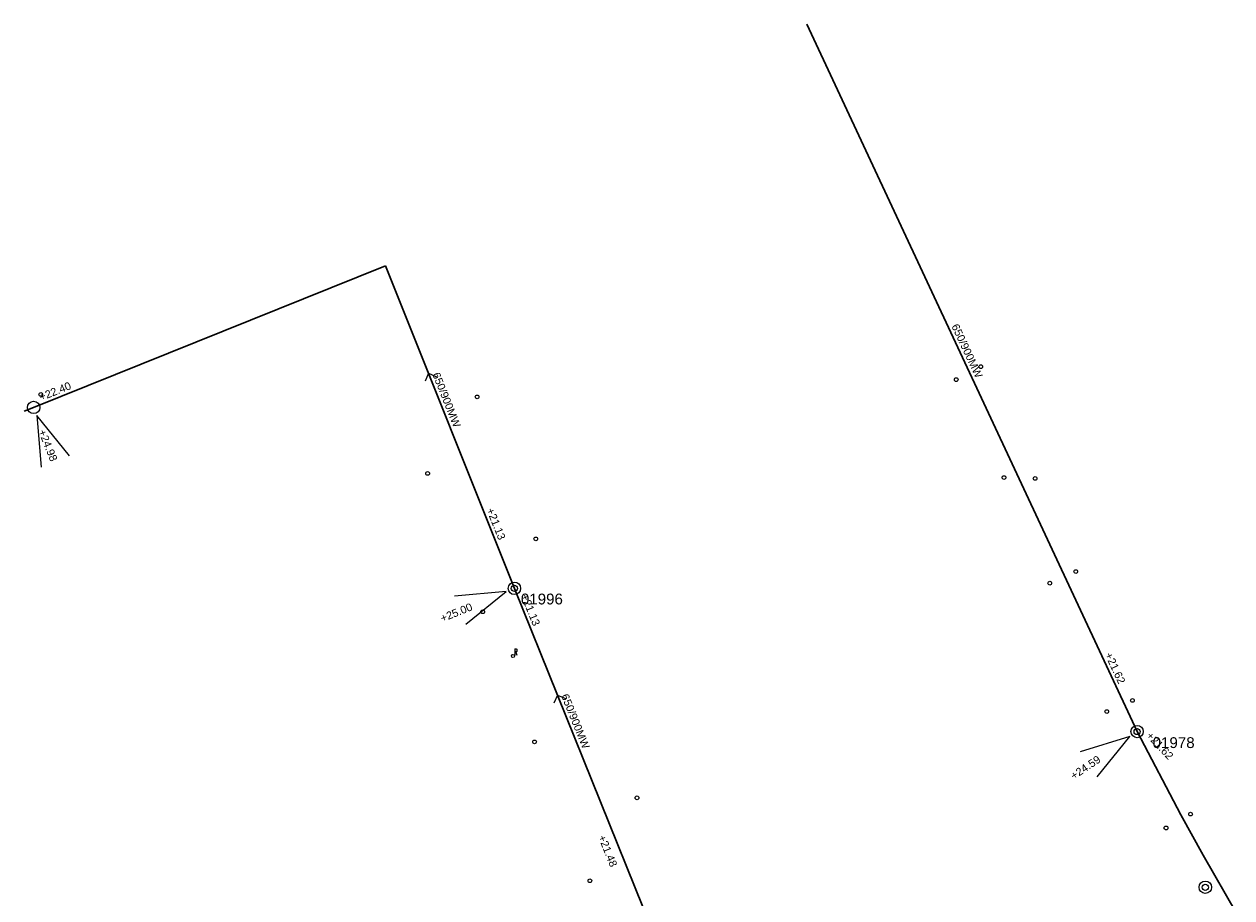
# Model space of a CAD drawing. Header units: metres. Extents: x 196788 to 198093, y 354523 to 355933.
# Tile 20 of 35: x 196788 to 196983, y 355792 to 355933. Entities that reach past the tile are written whole.
import ezdxf
from ezdxf.enums import TextEntityAlignment as Align

# ---------------------------------------------------------------- set-up
doc = ezdxf.new("R2010")
doc.units = ezdxf.units.M
for name, color, linetype, lineweight in [('AFSTROOM', 2, 'Continuous', 0), ('BOB', 7, 'Continuous', 0), ('CODE', 1, 'Continuous', 0), ('DIAM', 7, 'Continuous', 0), ('GMGIS_STRENGEN', 3, 'Continuous', 30), ('inspectie-riool put', 2, 'Continuous', 0), ('kolk', 2, 'Continuous', 0), ('MVD', 5, 'Continuous', 0), ('PUT', 1, 'Continuous', 0), ('rioolputje', 7, 'Continuous', 0)]:
    doc.layers.add(name, color=color, linetype=linetype, lineweight=lineweight)
doc.styles.get("Standard").update_dxf_attribs({"font": 'arial.ttf'})
doc.styles.add('Style-simplex', font='simplex.shx')

# ---------------------------------------------------------------- blocks, each defined once
blk = doc.blocks.new('S360')
at = {"layer": 'inspectie-riool put', "color": 7, "linetype": 'Continuous', "lineweight": 0}
blk.add_circle((0, 0), 0.5, dxfattribs=at)
blk = doc.blocks.new('S590')
at = {"layer": 'rioolputje', "color": 7, "linetype": 'Continuous', "lineweight": 0}
blk.add_circle((0, 0), 0.263, dxfattribs=at)
at = {"layer": 'rioolputje', "color": 7, "linetype": 'Continuous', "lineweight": 0, "style": 'Style-simplex', "width": 0.428571}
blk.add_text('R', height=1.05, dxfattribs=at).set_placement((0.47, 0.64), align=Align.MIDDLE_CENTER)
blk = doc.blocks.new('AFSTROOM')
at = {"layer": 'AFSTROOM', "linetype": 'Continuous'}
for q in [(1, 1), (1, -1)]:
    blk.add_line((0, 0), q, dxfattribs=at)
blk = doc.blocks.new('S340')
at = {"layer": 'kolk', "color": 7, "linetype": 'Continuous', "lineweight": 0}
blk.add_circle((0, 0), 0.3, dxfattribs=at)

msp = doc.modelspace()

# ---------------------------------------------------------------- linework, layer by layer
at = {"layer": 'GMGIS_STRENGEN', "linetype": 'Continuous', "flags": 128}
for points in [[(196967.66, 355818.6), (196914.23, 355933.12)], [(196789.11, 355871.07), (196846.04, 355894.02)], [(196866.9, 355841.78), (196846.04, 355894.02)], [(196787.57, 355870.46), (196789.11, 355871.07)], [(196887.79, 355789.96), (196866.9, 355841.78)]]:
    msp.add_lwpolyline(points, dxfattribs=at)
at = {"layer": 'GMGIS_STRENGEN', "flags": 128}
msp.add_lwpolyline([(196967.66, 355818.6), (196974.75, 355805.14), (196978.34, 355798.57), (196983.8, 355789.08), (196987.53, 355783.08), (196989.42, 355780.21), (196992.31, 355776.08), (196996.25, 355770.94), (196998.26, 355768.55), (197001.34, 355765.2), (197004.49, 355762.17), (197006.1, 355760.78), (197009.02, 355758.52), (197010.5, 355757.51), (197012.77, 355756.13), (197016.24, 355754.4), (197018.62, 355753.48), (197019.83, 355753.1), (197021.66, 355752.62), (197024.16, 355752.17), (197025.42, 355752.02), (197027.35, 355751.9), (197030.29, 355751.97)], dxfattribs=at)
at = {"layer": 'MVD', "linetype": 'Continuous'}
for p, q in [((196794.89, 355863.21), (196789.63, 355869.76)), ((196789.63, 355869.76), (196790.33, 355861.39)), ((196865.59, 355841.25), (196857.22, 355840.54)), ((196859.05, 355835.98), (196865.59, 355841.25)), ((196966.49, 355817.81), (196958.46, 355815.33)), ((196961.22, 355811.27), (196966.49, 355817.81))]:
    msp.add_line(p, q, dxfattribs=at)
at = {"layer": 'PUT', "linetype": 'Continuous'}
for centre in [(196789.11, 355871.07), (196866.9, 355841.78), (196967.66, 355818.6), (196978.7, 355793.39)]:
    msp.add_circle(centre, 1, dxfattribs=at)

# ---------------------------------------------------------------- block references
at = {"layer": 'AFSTROOM'}
for p, rotation in [((196853, 355876.6), 291.8), ((196873.86, 355824.5), 292)]:
    msp.add_blockref('AFSTROOM', p, dxfattribs=dict(at, rotation=rotation))
at = {"layer": 'inspectie-riool put', "color": 7, "linetype": 'Continuous', "lineweight": 0}
for p in [(196866.9, 355841.78), (196967.66, 355818.6), (196978.7, 355793.39)]:
    msp.add_blockref('S360', p, dxfattribs=at)
at = {"layer": 'kolk', "color": 7, "linetype": 'Continuous', "lineweight": 0}
for p in [(196942.37, 355877.67), (196938.39, 355875.57), (196790.26, 355873.18), (196860.86, 355872.78), (196852.86, 355860.39), (196946.12, 355859.72), (196951.16, 355859.57), (196870.36, 355849.78), (196957.74, 355844.5), (196953.53, 355842.62), (196861.77, 355837.99), (196966.91, 355823.64), (196962.75, 355821.84), (196870.16, 355816.92), (196886.74, 355807.87), (196976.31, 355805.23), (196972.34, 355802.99), (196879.11, 355794.45)]:
    msp.add_blockref('S340', p, dxfattribs=at)
at = {"layer": 'rioolputje', "color": 7, "linetype": 'Continuous', "lineweight": 0}
msp.add_blockref('S590', (196866.67, 355830.83), dxfattribs=at)

# ---------------------------------------------------------------- texts
at = {"layer": 'BOB'}
for s, rotation, p in [('+22.40', 22, (196790.31, 355872.09)), ('+21.13', 291.8, (196862.36, 355854.5)), ('+21.13', 292, (196867.93, 355840.57)), ('+21.62', 295, (196962.41, 355831.05)), ('+21.62', 313.2, (196969.05, 355817.85)), ('+21.48', 292, (196880.42, 355801.54))]:
    msp.add_text(s, height=1.25, rotation=rotation, dxfattribs=at).set_placement(p)
at = {"layer": 'CODE'}
for s, p in [('01996', (196867.95, 355839.18)), ('01978', (196970.17, 355815.93))]:
    msp.add_text(s, height=1.75, dxfattribs=at).set_placement(p)
at = {"layer": 'DIAM'}
for rotation, p in [(295, (196937.59, 355884.23)), (291.8, (196853.6, 355876.44)), (292, (196874.44, 355824.4))]:
    msp.add_text('650/900MW', height=1.25, rotation=rotation, dxfattribs=at).set_placement(p)
at = {"layer": 'MVD'}
for s, rotation, p in [('+24.98', 291.8, (196789.85, 355867.2)), ('+25.00', 21.9, (196855.24, 355836.29)), ('+24.59', 34.1, (196957.43, 355810.76))]:
    msp.add_text(s, height=1.25, rotation=rotation, dxfattribs=at).set_placement(p)

doc.saveas('drawing.dxf')
